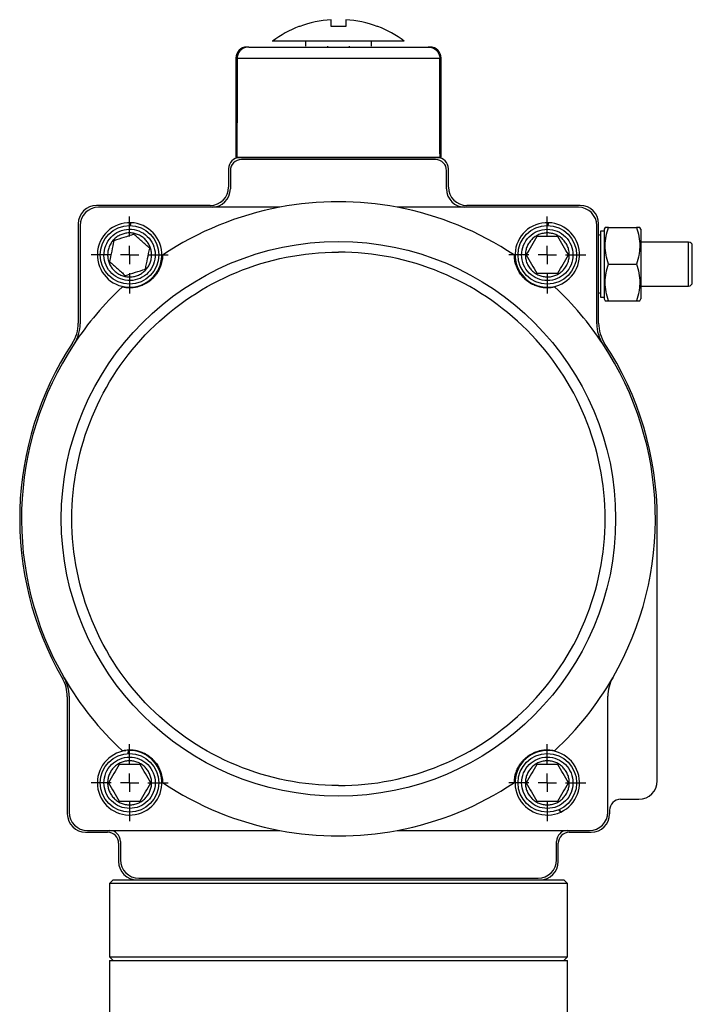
# Model space of a CAD drawing. Extents: x 37 to 1025, y -162 to 1175.
# Tile 4 of 5: x 166 to 350, y 906 to 1175. Entities that reach past the tile are written whole.
import ezdxf

# ---------------------------------------------------------------- set-up
doc = ezdxf.new("R2010")
doc.units = 0
doc.layers.get('0').update_dxf_attribs({"linetype": 'CONTINUOUS'})

# ---------------------------------------------------------------- blocks, each defined once
blk = doc.blocks.new('SW_CENTERMARKSYMBOL_0')
at = {"color": 0, "linetype": 'CONTINUOUS'}
for p, q in [((0, 5), (0, 10.5)), ((-5, 0), (-10.5, 0)), ((0, 0), (-2.5, 0)), ((0, 0), (0, 2.5)), ((0, 0), (0, -2.5)), ((0, 0), (2.5, 0)), ((5, 0), (10.5, 0)), ((0, -5), (0, -10.5))]:
    blk.add_line(p, q, dxfattribs=at)
blk = doc.blocks.new('SW_CENTERMARKSYMBOL_4')
at = {"color": 0, "linetype": 'CONTINUOUS'}
for p, q in [((0, 5), (0, 10.5)), ((-5, 0), (-10.5, 0)), ((0, 0), (-2.5, 0)), ((0, 0), (0, 2.5)), ((0, 0), (0, -2.5)), ((0, 0), (2.5, 0)), ((5, 0), (10.5, 0)), ((0, -5), (0, -10.5))]:
    blk.add_line(p, q, dxfattribs=at)
blk = doc.blocks.new('SW_CENTERMARKSYMBOL_5')
at = {"color": 0, "linetype": 'CONTINUOUS'}
for p, q in [((0, 5), (0, 10.5)), ((-5, 0), (-10.5, 0)), ((0, 0), (-2.5, 0)), ((0, 0), (0, 2.5)), ((0, 0), (0, -2.5)), ((0, 0), (2.5, 0)), ((5, 0), (10.5, 0)), ((0, -5), (0, -10.5))]:
    blk.add_line(p, q, dxfattribs=at)
blk = doc.blocks.new('SW_CENTERMARKSYMBOL_6')
at = {"color": 0, "linetype": 'CONTINUOUS'}
for p, q in [((0, 5), (0, 10.5)), ((-5, 0), (-10.5, 0)), ((0, 0), (-2.5, 0)), ((0, 0), (0, 2.5)), ((0, 0), (0, -2.5)), ((0, 0), (2.5, 0)), ((5, 0), (10.5, 0)), ((0, -5), (0, -10.5))]:
    blk.add_line(p, q, dxfattribs=at)

msp = doc.modelspace()

# ---------------------------------------------------------------- linework, layer by layer
at = {"color": 7, "linetype": 'CONTINUOUS'}
for p, q in [((264.16, 1172.69), (263.98, 1172.69)), ((244.39, 1168.69), (244.39, 1167.29)), ((262.39, 1167.29), (262.39, 1168.69)), ((250.39, 1167.29), (250.39, 1166.89)), ((256.39, 1166.89), (256.39, 1167.29)), ((225.39, 1164.09), (225.39, 1137.09)), ((225.76, 1164.09), (281.03, 1164.09)), ((281.39, 1137.09), (281.39, 1164.09)), ((225.39, 1137.09), (225.68, 1137.09)), ((225.68, 1137.09), (281.11, 1137.09)), ((280.39, 1136.89), (226.39, 1136.89)), ((279.89, 1136.39), (226.89, 1136.39)), ((228.39, 1137.09), (228.39, 1136.89)), ((278.39, 1136.89), (278.39, 1137.09)), ((281.11, 1137.09), (281.39, 1137.09)), ((223.39, 1133.89), (223.39, 1128.89)), ((283.39, 1128.89), (283.39, 1133.89)), ((223.89, 1133.39), (223.89, 1128.39)), ((282.89, 1128.39), (282.89, 1133.39)), ((218.39, 1123.89), (187.39, 1123.89)), ((237.36, 1123.39), (187.89, 1123.39)), ((318.89, 1123.39), (269.43, 1123.39)), ((319.39, 1123.89), (288.39, 1123.89)), ((182.39, 1118.89), (182.39, 1091.75)), ((182.89, 1118.39), (182.89, 1091.6)), ((196.55, 1118.39), (196.69, 1119.18)), ((196.7, 1119.18), (196.56, 1118.39)), ((310.55, 1118.39), (310.69, 1119.18)), ((310.7, 1119.18), (310.56, 1118.39)), ((323.89, 1091.6), (323.89, 1118.39)), ((324.39, 1091.75), (324.39, 1118.89)), ((326.18, 1117.89), (325.89, 1117.39)), ((325.89, 1117.39), (325.89, 1098.39)), ((327.08, 1117.89), (334.71, 1117.89)), ((335.89, 1117.39), (335.61, 1117.89)), ((335.89, 1117.39), (335.89, 1107.89)), ((325.89, 1116.89), (324.89, 1116.89)), ((324.89, 1116.89), (324.89, 1107.89)), ((348.96, 1113.89), (335.89, 1113.89)), ((324.89, 1107.89), (324.89, 1098.89)), ((327.08, 1107.89), (334.71, 1107.89)), ((335.89, 1107.89), (335.89, 1098.39)), ((335.89, 1101.89), (348.96, 1101.89)), ((324.89, 1098.89), (325.89, 1098.89)), ((325.89, 1098.39), (326.18, 1097.89)), ((327.08, 1097.89), (334.71, 1097.89)), ((335.61, 1097.89), (335.89, 1098.39)), ((340.39, 966.89), (340.39, 1038.39)), ((179.39, 989.88), (179.39, 957.89)), ((179.89, 990.01), (179.89, 958.39)), ((326.89, 958.39), (326.89, 990.01)), ((196, 974.38), (196.08, 975.18)), ((196.09, 975.18), (196.01, 974.38)), ((330.39, 961.89), (335.39, 961.89)), ((313.61, 959.06), (314.04, 958.38)), ((314.05, 958.38), (313.61, 959.06)), ((327.39, 958.89), (327.39, 957.89)), ((184.39, 952.89), (190.39, 952.89)), ((184.89, 953.39), (237.36, 953.39)), ((269.43, 953.39), (321.89, 953.39)), ((316.39, 952.89), (322.39, 952.89)), ((193.39, 949.89), (193.39, 944.89)), ((193.89, 950.39), (193.89, 945.39)), ((312.89, 945.39), (312.89, 950.39)), ((313.39, 944.89), (313.39, 949.89)), ((198.89, 940.39), (307.89, 940.39)), ((191.89, 939.89), (190.89, 938.89)), ((190.89, 938.89), (190.89, 918.89)), ((315.89, 938.89), (190.89, 938.89)), ((191.89, 939.89), (198.39, 939.89)), ((198.39, 939.89), (308.39, 939.89)), ((308.39, 939.89), (314.89, 939.89)), ((315.89, 938.89), (314.89, 939.89)), ((315.89, 918.89), (315.89, 938.89)), ((190.89, 918.89), (191.89, 917.89)), ((190.89, 918.89), (315.89, 918.89)), ((314.89, 917.89), (315.89, 918.89)), ((190.89, 917.89), (190.89, 901.93)), ((190.89, 917.89), (253.39, 917.89)), ((253.39, 917.89), (315.89, 917.89)), ((315.89, 901.93), (315.89, 917.89))]:
    msp.add_line(p, q, dxfattribs=at)
at = {"color": 8, "linetype": 'CONTINUOUS'}
for p, q in [((225.76, 1164.09), (225.39, 1164.09)), ((281.39, 1164.09), (281.03, 1164.09)), ((348.96, 1101.89), (348.96, 1113.89))]:
    msp.add_line(p, q, dxfattribs=at)
at = {"color": 7, "linetype": 'CONTINUOUS', "flags": 128}
for points in [[(324.89, 1115.65), (324.73, 1115.74), (324.39, 1115.83)], [(324.39, 1099.95), (324.73, 1100.04), (324.89, 1100.12)]]:
    msp.add_lwpolyline(points, dxfattribs=at)
at = {"color": 7, "linetype": 'CONTINUOUS'}
for centre, radius in [((196.39, 1110.39), 8), ((310.39, 1110.39), 8), ((253.39, 1038.39), 75.65), ((196.39, 966.39), 8), ((310.39, 966.39), 8)]:
    msp.add_circle(centre, radius, dxfattribs=at)
for centre, radius, start, end in [((253.39, 1144.69), 29.93, 93.8311, 110.7048), ((253.39, 1144.69), 29.93, 69.2952, 86.1689), ((253.39, 1144.69), 30, 111.0347, 126.7829), ((253.39, 1144.69), 30, 53.2149, 68.969), ((228.39, 1164.09), 3, 90, 180), ((278.39, 1164.09), 3, 0, 90), ((226.39, 1133.89), 3, 90, 180), ((226.89, 1133.39), 3, 90, 180), ((279.89, 1133.39), 3, 0, 90), ((280.39, 1133.89), 3, 0, 90), ((218.39, 1128.89), 5, 270, 0), ((218.89, 1128.39), 5, 270, 0), ((287.89, 1128.39), 5, 180, 270), ((288.39, 1128.89), 5, 180, 270), ((187.39, 1118.89), 5, 90, 180), ((187.89, 1118.39), 5, 90, 180), ((253.39, 1038.39), 86.5, 100.6857, 123.7048), ((253.39, 1038.39), 86.5, 79.3143, 100.6857), ((253.39, 1038.39), 86.5, 56.2952, 79.3143), ((318.89, 1118.39), 5, 0, 90), ((319.39, 1118.89), 5, 0, 90), ((196.39, 1110.39), 8.8, 88.0542, 87.9885), ((310.39, 1110.39), 8.8, 88.0542, 87.9885), ((348.96, 1112.89), 1, 0, 90), ((253.39, 1038.39), 86.5, 133.0302, 146.5323), ((253.39, 1038.39), 86.5, 33.4677, 46.9698), ((348.96, 1102.89), 1, 270, 0), ((172.39, 1091.75), 10, 326.6212, 0), ((172.89, 1091.6), 10, 326.5323, 0), ((333.89, 1091.6), 10, 180, 213.4677), ((334.39, 1091.75), 10, 180, 213.3788), ((253.39, 1038.39), 87, 146.6212, 210.0053), ((253.39, 1038.39), 86.5, 146.5323, 210.0848), ((253.39, 1038.39), 86.5, 329.9152, 33.4677), ((253.39, 1038.39), 87, 0, 33.3788), ((169.39, 989.88), 10, 0, 30.0053), ((253.39, 1038.39), 86.5, 210.0848, 226.9698), ((169.89, 990.01), 10, 0, 30.0846), ((253.39, 1038.39), 86.5, 313.0302, 329.9152), ((336.89, 990.01), 10, 149.9154, 180), ((196.39, 966.39), 8.8, 96.9286, 91.9818), ((310.39, 966.39), 8.8, 294.5342, 294.4685), ((253.39, 1038.39), 86.5, 236.2952, 259.3143), ((253.39, 1038.39), 86.5, 280.6857, 303.7048), ((335.39, 966.89), 5, 270, 0), ((330.39, 958.89), 3, 90, 180), ((184.39, 957.89), 5, 180, 270), ((184.89, 958.39), 5, 180, 270), ((321.89, 958.39), 5, 270, 0), ((322.39, 957.89), 5, 270, 0), ((190.39, 949.89), 3, 0, 90), ((190.89, 950.39), 3, 0, 90), ((253.39, 1038.39), 86.5, 259.3143, 280.6857), ((315.89, 950.39), 3, 90, 180), ((316.39, 949.89), 3, 90, 180), ((198.39, 944.89), 5, 180, 270), ((198.89, 945.39), 5, 180, 270), ((307.89, 945.39), 5, 270, 0), ((308.39, 944.89), 5, 270, 0)]:
    msp.add_arc(centre, radius, start, end, dxfattribs=at)
for major_axis, start_param, end_param in [((-4.86, 1604.12), 1.235364, 1.253135), ((-4.86, 1604.12), 1.235364, 1.253135), ((4.86, 1604.12), 5.03005, 5.047821)]:
    msp.add_ellipse((253.39, 636.13), major_axis=major_axis, ratio=0.01719, start_param=start_param, end_param=end_param, dxfattribs=at)
for points in [[(251.39, 1172.69), (251.39, 1173.21), (251.39, 1174.04), (251.39, 1174.46), (251.39, 1174.55)], [(255.39, 1174.55), (255.39, 1174.46), (255.39, 1174.04), (255.39, 1173.21), (255.39, 1172.69)], [(278.39, 1167.09), (278.39, 1167.09), (278.22, 1167.09), (277.87, 1167.09)], [(197.57, 1116.04), (196.66, 1115.74), (194.83, 1115.14), (193, 1114.54), (192.09, 1114.24)], [(201.88, 1112.19), (201.16, 1112.83), (199.73, 1114.12), (198.29, 1115.4), (197.57, 1116.04)], [(307.51, 1115.39), (307.03, 1114.55), (306.06, 1112.89), (305.1, 1111.22), (304.62, 1110.39)], [(313.28, 1115.39), (312.32, 1115.39), (310.39, 1115.39), (308.47, 1115.39), (307.51, 1115.39)], [(316.17, 1110.39), (315.69, 1111.22), (314.73, 1112.89), (313.76, 1114.55), (313.28, 1115.39)], [(192.09, 1114.24), (191.89, 1113.29), (191.5, 1111.41), (191.11, 1109.53), (190.91, 1108.58)], [(200.7, 1106.54), (200.9, 1107.48), (201.29, 1109.37), (201.68, 1111.25), (201.88, 1112.19)], [(304.62, 1110.39), (305.1, 1109.55), (306.06, 1107.89), (307.03, 1106.22), (307.51, 1105.39)], [(313.28, 1105.39), (313.76, 1106.22), (314.73, 1107.89), (315.69, 1109.55), (316.17, 1110.39)], [(190.91, 1108.58), (191.63, 1107.94), (193.06, 1106.66), (194.5, 1105.38), (195.22, 1104.74)], [(195.22, 1104.74), (196.13, 1105.04), (197.96, 1105.64), (199.79, 1106.24), (200.7, 1106.54)], [(307.51, 1105.39), (308.47, 1105.39), (310.39, 1105.39), (312.32, 1105.39), (313.28, 1105.39)], [(193.51, 971.39), (193.03, 970.55), (192.06, 968.89), (191.1, 967.22), (190.62, 966.39)], [(199.28, 971.39), (198.32, 971.39), (196.39, 971.39), (194.47, 971.39), (193.51, 971.39)], [(202.17, 966.39), (201.69, 967.22), (200.73, 968.89), (199.76, 970.55), (199.28, 971.39)], [(307.51, 971.39), (307.03, 970.55), (306.06, 968.89), (305.1, 967.22), (304.62, 966.39)], [(313.28, 971.39), (312.32, 971.39), (310.39, 971.39), (308.47, 971.39), (307.51, 971.39)], [(316.17, 966.39), (315.69, 967.22), (314.73, 968.89), (313.76, 970.55), (313.28, 971.39)], [(190.62, 966.39), (191.1, 965.55), (192.06, 963.89), (193.03, 962.22), (193.51, 961.39)], [(199.28, 961.39), (199.76, 962.22), (200.73, 963.89), (201.69, 965.55), (202.17, 966.39)], [(304.62, 966.39), (305.1, 965.55), (306.06, 963.89), (307.03, 962.22), (307.51, 961.39)], [(313.28, 961.39), (313.76, 962.22), (314.73, 963.89), (315.69, 965.55), (316.17, 966.39)], [(193.51, 961.39), (194.47, 961.39), (196.39, 961.39), (198.32, 961.39), (199.28, 961.39)], [(307.51, 961.39), (308.47, 961.39), (310.39, 961.39), (312.32, 961.39), (313.28, 961.39)]]:
    msp.add_open_spline(points, degree=3, dxfattribs=at)
for points, knots in [([(242.81, 1172.69), (242.69, 1172.69), (242.56, 1172.69), (242.63, 1172.69), (242.63, 1172.69)], [0, 0, 0, 0, 0.982054, 1, 1, 1, 1]), ([(255.39, 1172.69), (254.73, 1172.69), (254.07, 1172.69), (252.72, 1172.69), (252.06, 1172.69), (251.39, 1172.69)], [0, 0, 0, 0, 0.5, 0.5, 1, 1, 1, 1]), ([(271.34, 1168.69), (271.34, 1168.69), (271.34, 1168.69), (270.74, 1168.69), (269.66, 1168.69), (268.09, 1168.69), (266.12, 1168.69), (263.77, 1168.69), (261.14, 1168.69), (258.29, 1168.69), (255.67, 1168.69), (253.02, 1168.69), (250.36, 1168.69), (247.41, 1168.69), (244.63, 1168.69), (242.1, 1168.69), (239.89, 1168.69), (238.06, 1168.69), (236.66, 1168.69), (235.77, 1168.69), (235.37, 1168.69), (235.44, 1168.69), (235.45, 1168.69)], [0, 0, 0, 0, 0.036884, 0.090577, 0.14427, 0.197962, 0.251655, 0.305348, 0.35904, 0.412733, 0.466426, 0.49996, 0.553652, 0.607345, 0.661038, 0.71473, 0.768423, 0.822115, 0.875808, 0.929501, 0.983193, 1, 1, 1, 1]), ([(228.92, 1167.09), (228.72, 1167.09), (228.52, 1167.07), (228.13, 1167), (227.93, 1166.95), (227.55, 1166.8), (227.37, 1166.71), (227.03, 1166.51), (226.87, 1166.38), (226.57, 1166.11), (226.44, 1165.96), (226.2, 1165.64), (226.1, 1165.46), (225.93, 1165.09), (225.87, 1164.9), (225.78, 1164.5), (225.76, 1164.29), (225.76, 1164.09)], [0, 0, 0, 0, 0.125, 0.125, 0.25, 0.25, 0.375, 0.375, 0.5, 0.5, 0.625, 0.625, 0.75, 0.75, 0.875, 0.875, 1, 1, 1, 1]), ([(228.92, 1167.09), (228.96, 1167.09), (229.03, 1167.09), (229.14, 1167.09), (229.27, 1167.09), (229.41, 1167.09), (229.56, 1167.09), (229.72, 1167.09), (229.88, 1167.09), (230.25, 1167.09), (230.88, 1167.09), (231.89, 1167.09), (233.07, 1167.09), (234.89, 1167.09), (237.54, 1167.09), (241.2, 1167.09), (245.19, 1167.09), (249.29, 1167.09), (253.39, 1167.09), (257.5, 1167.09), (261.6, 1167.09), (265.59, 1167.09), (269.25, 1167.09), (271.9, 1167.09), (273.72, 1167.09), (274.9, 1167.09), (275.91, 1167.09), (276.61, 1167.09), (277.08, 1167.09), (277.38, 1167.09), (277.65, 1167.09), (277.8, 1167.09), (277.87, 1167.09)], [0, 0, 0, 0, 0.007429, 0.014849, 0.022262, 0.029672, 0.037082, 0.044495, 0.051914, 0.059341, 0.090334, 0.121335, 0.153285, 0.185244, 0.250091, 0.314939, 0.378786, 0.440724, 0.500002, 0.559279, 0.621217, 0.685064, 0.749912, 0.814759, 0.84671, 0.878668, 0.909661, 0.940662, 0.955504, 0.970325, 0.985149, 1, 1, 1, 1]), ([(277.87, 1167.09), (278.07, 1167.09), (278.27, 1167.07), (278.66, 1167), (278.86, 1166.95), (279.24, 1166.8), (279.42, 1166.71), (279.76, 1166.51), (279.92, 1166.38), (280.22, 1166.11), (280.35, 1165.96), (280.59, 1165.64), (280.69, 1165.46), (280.86, 1165.09), (280.92, 1164.9), (281.01, 1164.5), (281.03, 1164.29), (281.03, 1164.09)], [0, 0, 0, 0, 0.125, 0.125, 0.25, 0.25, 0.375, 0.375, 0.5, 0.5, 0.625, 0.625, 0.75, 0.75, 0.875, 0.875, 1, 1, 1, 1]), ([(277.87, 1167.09), (278.07, 1167.09), (278.27, 1167.07), (278.66, 1167), (278.86, 1166.95), (279.24, 1166.8), (279.42, 1166.71), (279.76, 1166.51), (279.92, 1166.38), (280.22, 1166.11), (280.35, 1165.96), (280.59, 1165.64), (280.69, 1165.46), (280.86, 1165.09), (280.92, 1164.9), (281.01, 1164.5), (281.03, 1164.29), (281.03, 1164.09)], [0, 0, 0, 0, 0.125, 0.125, 0.25, 0.25, 0.375, 0.375, 0.5, 0.5, 0.625, 0.625, 0.75, 0.75, 0.875, 0.875, 1, 1, 1, 1]), ([(189.75, 1108.2), (189.17, 1109.96), (189.31, 1111.89), (190.98, 1115.2), (192.44, 1116.46), (195.97, 1117.62), (197.89, 1117.47), (201.21, 1115.8), (202.46, 1114.34), (203.04, 1112.58)], [0, 0, 0, 0, 0.25, 0.25, 0.5, 0.5, 0.75, 0.75, 1, 1, 1, 1]), ([(303.39, 1110.39), (303.39, 1112.24), (304.13, 1114.03), (306.76, 1116.65), (308.54, 1117.39), (312.25, 1117.39), (314.03, 1116.65), (316.66, 1114.03), (317.39, 1112.24), (317.39, 1110.39)], [0, 0, 0, 0, 0.25, 0.25, 0.5, 0.5, 0.75, 0.75, 1, 1, 1, 1]), ([(327.08, 1107.89), (326.8, 1108.7), (326.58, 1109.53), (326.27, 1111.19), (326.18, 1112.03), (326.18, 1113.3), (326.2, 1113.73), (326.29, 1114.58), (326.35, 1115), (326.58, 1116.25), (326.8, 1117.07), (327.08, 1117.89)], [0, 0, 0, 0, 0.25, 0.25, 0.5, 0.5, 0.625, 0.625, 0.75, 0.75, 1, 1, 1, 1]), ([(327.08, 1117.89), (326.8, 1117.89), (326.58, 1117.89), (326.27, 1117.89), (326.18, 1117.89), (326.18, 1117.89)], [0, 0, 0, 0, 0.5, 0.5, 1, 1, 1, 1]), ([(334.71, 1117.89), (334.99, 1117.07), (335.21, 1116.25), (335.52, 1114.59), (335.61, 1113.75), (335.61, 1112.47), (335.59, 1112.05), (335.5, 1111.2), (335.44, 1110.78), (335.21, 1109.53), (334.99, 1108.71), (334.71, 1107.89)], [0, 0, 0, 0, 0.25, 0.25, 0.5, 0.5, 0.625, 0.625, 0.75, 0.75, 1, 1, 1, 1]), ([(335.61, 1117.89), (335.61, 1117.89), (335.52, 1117.89), (335.21, 1117.89), (334.99, 1117.89), (334.71, 1117.89)], [0, 0, 0, 0, 0.5, 0.5, 1, 1, 1, 1]), ([(202.09, 1112.26), (202.22, 1111.89), (202.3, 1111.5), (202.37, 1110.92), (202.39, 1110.73), (202.4, 1110.33), (202.39, 1110.13), (202.35, 1109.55), (202.28, 1109.16), (202.07, 1108.41), (201.93, 1108.03), (201.57, 1107.33), (201.37, 1107), (201, 1106.54), (200.87, 1106.39), (200.6, 1106.1), (200.32, 1105.83), (200.01, 1105.59), (199.69, 1105.37), (199.52, 1105.26), (199, 1104.97), (198.65, 1104.81), (197.9, 1104.57), (197.51, 1104.48), (196.73, 1104.38), (196.34, 1104.38), (195.76, 1104.42), (195.56, 1104.44), (195.17, 1104.51), (194.98, 1104.55), (194.41, 1104.71), (194.05, 1104.85), (193.34, 1105.21), (193.01, 1105.42), (192.55, 1105.78), (192.4, 1105.91), (192.11, 1106.18), (191.98, 1106.32), (191.59, 1106.77), (191.37, 1107.09), (190.98, 1107.77), (190.82, 1108.14), (190.57, 1108.89), (190.49, 1109.27), (190.42, 1109.85), (190.4, 1110.05), (190.39, 1110.44), (190.4, 1110.64), (190.44, 1111.23), (190.51, 1111.61), (190.72, 1112.37), (190.86, 1112.74), (191.22, 1113.44), (191.42, 1113.77), (191.79, 1114.24), (191.92, 1114.39), (192.19, 1114.67), (192.47, 1114.94), (192.78, 1115.18), (193.1, 1115.41), (193.27, 1115.51), (193.79, 1115.81), (194.14, 1115.96), (194.89, 1116.21), (195.28, 1116.3), (196.06, 1116.39), (196.45, 1116.4), (197.03, 1116.36), (197.23, 1116.33), (197.62, 1116.27), (197.81, 1116.22), (198.38, 1116.07), (198.74, 1115.92), (199.45, 1115.57), (199.78, 1115.36), (200.24, 1115), (200.39, 1114.87), (200.68, 1114.6), (200.81, 1114.45), (201.2, 1114.01), (201.42, 1113.69), (201.81, 1113), (201.97, 1112.64), (202.09, 1112.26)], [0, 0, 0, 0, 0.03125, 0.03125, 0.046875, 0.046875, 0.0625, 0.0625, 0.09375, 0.09375, 0.125, 0.125, 0.15625, 0.15625, 0.171875, 0.171875, 0.1875, 0.203125, 0.203125, 0.21875, 0.21875, 0.25, 0.25, 0.28125, 0.28125, 0.3125, 0.3125, 0.328125, 0.328125, 0.34375, 0.34375, 0.375, 0.375, 0.40625, 0.40625, 0.421875, 0.421875, 0.4375, 0.4375, 0.46875, 0.46875, 0.5, 0.5, 0.53125, 0.53125, 0.546875, 0.546875, 0.5625, 0.5625, 0.59375, 0.59375, 0.625, 0.625, 0.65625, 0.65625, 0.671875, 0.671875, 0.6875, 0.703125, 0.703125, 0.71875, 0.71875, 0.75, 0.75, 0.78125, 0.78125, 0.8125, 0.8125, 0.828125, 0.828125, 0.84375, 0.84375, 0.875, 0.875, 0.90625, 0.90625, 0.921875, 0.921875, 0.9375, 0.9375, 0.96875, 0.96875, 1, 1, 1, 1]), ([(316.39, 1110.39), (316.39, 1109.99), (316.36, 1109.6), (316.24, 1109.03), (316.19, 1108.84), (316.08, 1108.46), (316.01, 1108.27), (315.79, 1107.73), (315.6, 1107.38), (315.17, 1106.73), (314.91, 1106.42), (314.36, 1105.87), (314.06, 1105.62), (313.57, 1105.29), (313.4, 1105.19), (313.05, 1105), (312.7, 1104.84), (312.33, 1104.7), (311.95, 1104.59), (311.76, 1104.54), (311.18, 1104.43), (310.79, 1104.39), (310.01, 1104.39), (309.61, 1104.43), (308.84, 1104.58), (308.47, 1104.69), (307.92, 1104.92), (307.74, 1105), (307.39, 1105.19), (307.23, 1105.29), (306.74, 1105.61), (306.44, 1105.86), (305.88, 1106.42), (305.63, 1106.73), (305.3, 1107.21), (305.2, 1107.38), (305.01, 1107.73), (304.93, 1107.91), (304.7, 1108.45), (304.59, 1108.83), (304.43, 1109.6), (304.39, 1109.99), (304.39, 1110.78), (304.43, 1111.17), (304.55, 1111.75), (304.6, 1111.94), (304.71, 1112.32), (304.78, 1112.5), (305, 1113.05), (305.19, 1113.39), (305.62, 1114.05), (305.88, 1114.35), (306.43, 1114.91), (306.73, 1115.16), (307.22, 1115.48), (307.39, 1115.59), (307.74, 1115.77), (308.09, 1115.94), (308.46, 1116.07), (308.84, 1116.19), (309.03, 1116.23), (309.61, 1116.35), (310, 1116.39), (310.78, 1116.39), (311.18, 1116.35), (311.95, 1116.2), (312.32, 1116.08), (312.87, 1115.86), (313.05, 1115.77), (313.4, 1115.59), (313.56, 1115.49), (314.05, 1115.16), (314.35, 1114.91), (314.91, 1114.35), (315.16, 1114.05), (315.49, 1113.56), (315.59, 1113.4), (315.78, 1113.05), (315.86, 1112.87), (316.09, 1112.32), (316.2, 1111.95), (316.36, 1111.18), (316.39, 1110.78), (316.39, 1110.39)], [0, 0, 0, 0, 0.03125, 0.03125, 0.046875, 0.046875, 0.0625, 0.0625, 0.09375, 0.09375, 0.125, 0.125, 0.15625, 0.15625, 0.171875, 0.171875, 0.1875, 0.203125, 0.203125, 0.21875, 0.21875, 0.25, 0.25, 0.28125, 0.28125, 0.3125, 0.3125, 0.328125, 0.328125, 0.34375, 0.34375, 0.375, 0.375, 0.40625, 0.40625, 0.421875, 0.421875, 0.4375, 0.4375, 0.46875, 0.46875, 0.5, 0.5, 0.53125, 0.53125, 0.546875, 0.546875, 0.5625, 0.5625, 0.59375, 0.59375, 0.625, 0.625, 0.65625, 0.65625, 0.671875, 0.671875, 0.6875, 0.703125, 0.703125, 0.71875, 0.71875, 0.75, 0.75, 0.78125, 0.78125, 0.8125, 0.8125, 0.828125, 0.828125, 0.84375, 0.84375, 0.875, 0.875, 0.90625, 0.90625, 0.921875, 0.921875, 0.9375, 0.9375, 0.96875, 0.96875, 1, 1, 1, 1]), ([(203.04, 1112.58), (203.62, 1110.81), (203.48, 1108.89), (201.81, 1105.58), (200.35, 1104.32), (196.82, 1103.16), (194.9, 1103.3), (191.58, 1104.98), (190.33, 1106.44), (189.75, 1108.2)], [0, 0, 0, 0, 0.25, 0.25, 0.5, 0.5, 0.75, 0.75, 1, 1, 1, 1]), ([(349.96, 1102.89), (349.96, 1102.89), (349.96, 1102.89), (349.96, 1103.18), (349.96, 1104.09), (349.96, 1105.01), (349.96, 1105.81), (349.96, 1106.79), (349.96, 1107.73), (349.96, 1108.46), (349.96, 1108.99), (349.96, 1109.51), (349.96, 1110.12), (349.96, 1110.96), (349.96, 1111.78), (349.96, 1112.29), (349.96, 1112.54), (349.96, 1112.69), (349.96, 1112.79), (349.96, 1112.85), (349.96, 1112.88), (349.96, 1112.89), (349.96, 1112.89)], [0, 0, 0, 0, 0.0051, 0.129165, 0.25323, 0.305127, 0.357025, 0.429439, 0.501852, 0.53599, 0.570131, 0.604244, 0.639932, 0.69535, 0.788318, 0.854535, 0.876724, 0.907589, 0.938456, 0.958972, 0.979487, 1, 1, 1, 1]), ([(253.39, 965.62), (234.1, 965.62), (215.59, 973.29), (188.29, 1000.58), (180.63, 1019.09), (180.63, 1057.69), (188.29, 1076.2), (215.59, 1103.49), (234.1, 1111.16), (253.39, 1111.16)], [0, 0, 0, 0, 0.25, 0.25, 0.5, 0.5, 0.75, 0.75, 1, 1, 1, 1]), ([(205.39, 1110.35), (205.39, 1109.92), (205.36, 1109.48), (205.25, 1108.77), (205.2, 1108.53), (205.08, 1108.02), (205.01, 1107.77), (204.83, 1107.23), (204.72, 1106.95), (204.45, 1106.36), (204.29, 1106.05), (203.99, 1105.55), (203.87, 1105.37), (203.61, 1105.01), (203.47, 1104.82), (203.13, 1104.41), (202.95, 1104.21), (202.62, 1103.89), (202.51, 1103.78), (202.27, 1103.56), (202.14, 1103.46), (201.88, 1103.25), (201.75, 1103.15), (201.48, 1102.96), (201.35, 1102.87), (200.96, 1102.62), (200.71, 1102.49), (200.24, 1102.25), (200.02, 1102.15), (199.6, 1101.98), (199.4, 1101.9), (198.83, 1101.72), (198.49, 1101.63), (197.85, 1101.5), (197.55, 1101.46), (196.7, 1101.38), (196.19, 1101.38), (195.23, 1101.45), (194.79, 1101.52), (194.37, 1101.62)], [0, 0, 0, 0, 0.125, 0.125, 0.1875, 0.1875, 0.25, 0.25, 0.3125, 0.3125, 0.375, 0.375, 0.40625, 0.40625, 0.4375, 0.4375, 0.46875, 0.46875, 0.484375, 0.484375, 0.5, 0.5, 0.515625, 0.515625, 0.53125, 0.53125, 0.5625, 0.5625, 0.59375, 0.59375, 0.625, 0.625, 0.6875, 0.6875, 0.75, 0.75, 0.875, 0.875, 1, 1, 1, 1]), ([(253.39, 965.62), (272.69, 965.62), (291.2, 973.29), (318.5, 1000.58), (326.16, 1019.09), (326.16, 1057.69), (318.5, 1076.2), (291.2, 1103.49), (272.69, 1111.16), (253.39, 1111.16)], [0, 0, 0, 0, 0.25, 0.25, 0.5, 0.5, 0.75, 0.75, 1, 1, 1, 1]), ([(312.42, 1101.62), (312.01, 1101.52), (311.56, 1101.45), (310.85, 1101.4), (310.6, 1101.39), (310.09, 1101.39), (309.82, 1101.4), (309.25, 1101.46), (308.96, 1101.5), (308.32, 1101.62), (307.99, 1101.71), (307.43, 1101.89), (307.23, 1101.96), (306.81, 1102.13), (306.59, 1102.23), (306.13, 1102.46), (305.88, 1102.59), (305.5, 1102.83), (305.37, 1102.92), (305.1, 1103.11), (304.97, 1103.21), (304.71, 1103.41), (304.58, 1103.52), (304.33, 1103.73), (304.22, 1103.84), (303.88, 1104.17), (303.69, 1104.37), (303.35, 1104.78), (303.21, 1104.97), (302.94, 1105.34), (302.83, 1105.51), (302.51, 1106.02), (302.35, 1106.34), (302.08, 1106.93), (301.97, 1107.21), (301.69, 1108.02), (301.58, 1108.52), (301.43, 1109.47), (301.4, 1109.92), (301.4, 1110.35)], [0, 0, 0, 0, 0.125, 0.125, 0.1875, 0.1875, 0.25, 0.25, 0.3125, 0.3125, 0.375, 0.375, 0.40625, 0.40625, 0.4375, 0.4375, 0.46875, 0.46875, 0.484375, 0.484375, 0.5, 0.5, 0.515625, 0.515625, 0.53125, 0.53125, 0.5625, 0.5625, 0.59375, 0.59375, 0.625, 0.625, 0.6875, 0.6875, 0.75, 0.75, 0.875, 0.875, 1, 1, 1, 1]), ([(317.39, 1110.39), (317.39, 1108.53), (316.66, 1106.75), (314.03, 1104.13), (312.25, 1103.39), (308.54, 1103.39), (306.76, 1104.13), (304.13, 1106.75), (303.39, 1108.53), (303.39, 1110.39)], [0, 0, 0, 0, 0.25, 0.25, 0.5, 0.5, 0.75, 0.75, 1, 1, 1, 1]), ([(327.08, 1097.89), (326.8, 1098.7), (326.58, 1099.53), (326.27, 1101.19), (326.18, 1102.03), (326.18, 1103.3), (326.2, 1103.73), (326.29, 1104.58), (326.35, 1105), (326.58, 1106.25), (326.8, 1107.07), (327.08, 1107.89)], [0, 0, 0, 0, 0.25, 0.25, 0.5, 0.5, 0.625, 0.625, 0.75, 0.75, 1, 1, 1, 1]), ([(334.71, 1107.89), (334.99, 1107.07), (335.21, 1106.25), (335.52, 1104.59), (335.61, 1103.75), (335.61, 1102.47), (335.59, 1102.05), (335.5, 1101.2), (335.44, 1100.78), (335.21, 1099.53), (334.99, 1098.71), (334.71, 1097.89)], [0, 0, 0, 0, 0.25, 0.25, 0.5, 0.5, 0.625, 0.625, 0.75, 0.75, 1, 1, 1, 1]), ([(326.18, 1097.89), (326.18, 1097.89), (326.27, 1097.89), (326.58, 1097.89), (326.8, 1097.89), (327.08, 1097.89)], [0, 0, 0, 0, 0.5, 0.5, 1, 1, 1, 1]), ([(334.71, 1097.89), (334.99, 1097.89), (335.21, 1097.89), (335.52, 1097.89), (335.61, 1097.89), (335.61, 1097.89)], [0, 0, 0, 0, 0.5, 0.5, 1, 1, 1, 1]), ([(194.37, 975.16), (194.78, 975.25), (195.23, 975.32), (195.94, 975.38), (196.19, 975.39), (196.7, 975.39), (196.97, 975.37), (197.54, 975.32), (197.83, 975.28), (198.47, 975.15), (198.8, 975.07), (199.36, 974.89), (199.56, 974.82), (199.98, 974.65), (200.2, 974.55), (200.66, 974.32), (200.91, 974.18), (201.29, 973.94), (201.42, 973.85), (201.69, 973.67), (201.82, 973.57), (202.08, 973.36), (202.21, 973.26), (202.46, 973.04), (202.57, 972.93), (202.91, 972.61), (203.1, 972.4), (203.44, 972), (203.58, 971.81), (203.85, 971.44), (203.96, 971.26), (204.28, 970.75), (204.44, 970.44), (204.71, 969.85), (204.82, 969.57), (205.1, 968.75), (205.21, 968.25), (205.36, 967.3), (205.39, 966.86), (205.39, 966.43)], [0, 0, 0, 0, 0.125, 0.125, 0.1875, 0.1875, 0.25, 0.25, 0.3125, 0.3125, 0.375, 0.375, 0.40625, 0.40625, 0.4375, 0.4375, 0.46875, 0.46875, 0.484375, 0.484375, 0.5, 0.5, 0.515625, 0.515625, 0.53125, 0.53125, 0.5625, 0.5625, 0.59375, 0.59375, 0.625, 0.625, 0.6875, 0.6875, 0.75, 0.75, 0.875, 0.875, 1, 1, 1, 1]), ([(301.4, 966.43), (301.4, 966.86), (301.43, 967.3), (301.54, 968.01), (301.59, 968.25), (301.71, 968.75), (301.78, 969.01), (301.96, 969.55), (302.07, 969.83), (302.34, 970.42), (302.5, 970.72), (302.8, 971.23), (302.92, 971.4), (303.18, 971.77), (303.32, 971.96), (303.66, 972.36), (303.84, 972.57), (304.17, 972.89), (304.28, 973), (304.52, 973.21), (304.65, 973.32), (304.91, 973.53), (305.04, 973.63), (305.31, 973.81), (305.44, 973.9), (305.83, 974.15), (306.08, 974.29), (306.55, 974.53), (306.77, 974.63), (307.19, 974.8), (307.39, 974.87), (307.96, 975.06), (308.3, 975.15), (308.94, 975.28), (309.24, 975.32), (310.09, 975.4), (310.6, 975.4), (311.56, 975.33), (312, 975.25), (312.42, 975.16)], [0, 0, 0, 0, 0.125, 0.125, 0.1875, 0.1875, 0.25, 0.25, 0.3125, 0.3125, 0.375, 0.375, 0.40625, 0.40625, 0.4375, 0.4375, 0.46875, 0.46875, 0.484375, 0.484375, 0.5, 0.5, 0.515625, 0.515625, 0.53125, 0.53125, 0.5625, 0.5625, 0.59375, 0.59375, 0.625, 0.625, 0.6875, 0.6875, 0.75, 0.75, 0.875, 0.875, 1, 1, 1, 1]), ([(189.39, 966.39), (189.39, 968.24), (190.13, 970.03), (192.76, 972.65), (194.54, 973.39), (198.25, 973.39), (200.03, 972.65), (202.66, 970.03), (203.39, 968.24), (203.39, 966.39)], [0, 0, 0, 0, 0.25, 0.25, 0.5, 0.5, 0.75, 0.75, 1, 1, 1, 1]), ([(202.39, 966.39), (202.39, 965.99), (202.36, 965.6), (202.24, 965.03), (202.19, 964.84), (202.08, 964.46), (202.01, 964.27), (201.79, 963.73), (201.6, 963.38), (201.17, 962.73), (200.91, 962.42), (200.36, 961.87), (200.06, 961.62), (199.57, 961.29), (199.4, 961.19), (199.05, 961), (198.7, 960.84), (198.33, 960.7), (197.95, 960.59), (197.76, 960.54), (197.18, 960.43), (196.79, 960.39), (196.01, 960.39), (195.61, 960.43), (194.84, 960.58), (194.47, 960.69), (193.92, 960.92), (193.74, 961), (193.39, 961.19), (193.23, 961.29), (192.74, 961.61), (192.44, 961.86), (191.88, 962.42), (191.63, 962.73), (191.3, 963.21), (191.2, 963.38), (191.01, 963.73), (190.93, 963.91), (190.7, 964.45), (190.59, 964.83), (190.43, 965.6), (190.39, 965.99), (190.39, 966.78), (190.43, 967.17), (190.55, 967.75), (190.6, 967.94), (190.71, 968.32), (190.78, 968.5), (191, 969.05), (191.19, 969.39), (191.62, 970.05), (191.88, 970.35), (192.43, 970.91), (192.73, 971.16), (193.22, 971.48), (193.39, 971.59), (193.74, 971.77), (194.09, 971.94), (194.46, 972.07), (194.84, 972.19), (195.03, 972.23), (195.61, 972.35), (196, 972.39), (196.78, 972.39), (197.18, 972.35), (197.95, 972.2), (198.32, 972.08), (198.87, 971.86), (199.05, 971.77), (199.4, 971.59), (199.56, 971.49), (200.05, 971.16), (200.35, 970.91), (200.91, 970.35), (201.16, 970.05), (201.49, 969.56), (201.59, 969.4), (201.78, 969.05), (201.86, 968.87), (202.09, 968.32), (202.2, 967.95), (202.36, 967.18), (202.39, 966.78), (202.39, 966.39)], [0, 0, 0, 0, 0.03125, 0.03125, 0.046875, 0.046875, 0.0625, 0.0625, 0.09375, 0.09375, 0.125, 0.125, 0.15625, 0.15625, 0.171875, 0.171875, 0.1875, 0.203125, 0.203125, 0.21875, 0.21875, 0.25, 0.25, 0.28125, 0.28125, 0.3125, 0.3125, 0.328125, 0.328125, 0.34375, 0.34375, 0.375, 0.375, 0.40625, 0.40625, 0.421875, 0.421875, 0.4375, 0.4375, 0.46875, 0.46875, 0.5, 0.5, 0.53125, 0.53125, 0.546875, 0.546875, 0.5625, 0.5625, 0.59375, 0.59375, 0.625, 0.625, 0.65625, 0.65625, 0.671875, 0.671875, 0.6875, 0.703125, 0.703125, 0.71875, 0.71875, 0.75, 0.75, 0.78125, 0.78125, 0.8125, 0.8125, 0.828125, 0.828125, 0.84375, 0.84375, 0.875, 0.875, 0.90625, 0.90625, 0.921875, 0.921875, 0.9375, 0.9375, 0.96875, 0.96875, 1, 1, 1, 1]), ([(303.39, 966.39), (303.39, 968.24), (304.13, 970.03), (306.76, 972.65), (308.54, 973.39), (312.25, 973.39), (314.03, 972.65), (316.66, 970.03), (317.39, 968.24), (317.39, 966.39)], [0, 0, 0, 0, 0.25, 0.25, 0.5, 0.5, 0.75, 0.75, 1, 1, 1, 1]), ([(316.39, 966.39), (316.39, 965.99), (316.36, 965.6), (316.24, 965.03), (316.19, 964.84), (316.08, 964.46), (316.01, 964.27), (315.79, 963.73), (315.6, 963.38), (315.17, 962.73), (314.91, 962.42), (314.36, 961.87), (314.06, 961.62), (313.57, 961.29), (313.4, 961.19), (313.05, 961), (312.7, 960.84), (312.33, 960.7), (311.95, 960.59), (311.76, 960.54), (311.18, 960.43), (310.79, 960.39), (310.01, 960.39), (309.61, 960.43), (308.84, 960.58), (308.47, 960.69), (307.92, 960.92), (307.74, 961), (307.39, 961.19), (307.23, 961.29), (306.74, 961.61), (306.44, 961.86), (305.88, 962.42), (305.63, 962.73), (305.3, 963.21), (305.2, 963.38), (305.01, 963.73), (304.93, 963.91), (304.7, 964.45), (304.59, 964.83), (304.43, 965.6), (304.39, 965.99), (304.39, 966.78), (304.43, 967.17), (304.55, 967.75), (304.6, 967.94), (304.71, 968.32), (304.78, 968.5), (305, 969.05), (305.19, 969.39), (305.62, 970.05), (305.88, 970.35), (306.43, 970.91), (306.73, 971.16), (307.22, 971.48), (307.39, 971.59), (307.74, 971.77), (308.09, 971.94), (308.46, 972.07), (308.84, 972.19), (309.03, 972.23), (309.61, 972.35), (310, 972.39), (310.78, 972.39), (311.18, 972.35), (311.95, 972.2), (312.32, 972.08), (312.87, 971.86), (313.05, 971.77), (313.4, 971.59), (313.56, 971.49), (314.05, 971.16), (314.35, 970.91), (314.91, 970.35), (315.16, 970.05), (315.49, 969.56), (315.59, 969.4), (315.78, 969.05), (315.86, 968.87), (316.09, 968.32), (316.2, 967.95), (316.36, 967.18), (316.39, 966.78), (316.39, 966.39)], [0, 0, 0, 0, 0.03125, 0.03125, 0.046875, 0.046875, 0.0625, 0.0625, 0.09375, 0.09375, 0.125, 0.125, 0.15625, 0.15625, 0.171875, 0.171875, 0.1875, 0.203125, 0.203125, 0.21875, 0.21875, 0.25, 0.25, 0.28125, 0.28125, 0.3125, 0.3125, 0.328125, 0.328125, 0.34375, 0.34375, 0.375, 0.375, 0.40625, 0.40625, 0.421875, 0.421875, 0.4375, 0.4375, 0.46875, 0.46875, 0.5, 0.5, 0.53125, 0.53125, 0.546875, 0.546875, 0.5625, 0.5625, 0.59375, 0.59375, 0.625, 0.625, 0.65625, 0.65625, 0.671875, 0.671875, 0.6875, 0.703125, 0.703125, 0.71875, 0.71875, 0.75, 0.75, 0.78125, 0.78125, 0.8125, 0.8125, 0.828125, 0.828125, 0.84375, 0.84375, 0.875, 0.875, 0.90625, 0.90625, 0.921875, 0.921875, 0.9375, 0.9375, 0.96875, 0.96875, 1, 1, 1, 1]), ([(203.39, 966.39), (203.39, 964.53), (202.66, 962.75), (200.03, 960.13), (198.25, 959.39), (194.54, 959.39), (192.76, 960.13), (190.13, 962.75), (189.39, 964.53), (189.39, 966.39)], [0, 0, 0, 0, 0.25, 0.25, 0.5, 0.5, 0.75, 0.75, 1, 1, 1, 1]), ([(317.39, 966.39), (317.39, 964.53), (316.66, 962.75), (314.03, 960.13), (312.25, 959.39), (308.54, 959.39), (306.76, 960.13), (304.13, 962.75), (303.39, 964.53), (303.39, 966.39)], [0, 0, 0, 0, 0.25, 0.25, 0.5, 0.5, 0.75, 0.75, 1, 1, 1, 1])]:
    msp.add_open_spline(points, degree=3, knots=knots, dxfattribs=at)

# ---------------------------------------------------------------- block references
for name, p in [('SW_CENTERMARKSYMBOL_0', (196.39, 1110.39)), ('SW_CENTERMARKSYMBOL_4', (310.39, 1110.39)), ('SW_CENTERMARKSYMBOL_5', (196.39, 966.39)), ('SW_CENTERMARKSYMBOL_6', (310.39, 966.39))]:
    msp.add_blockref(name, p, dxfattribs=at)

doc.saveas('drawing.dxf')
